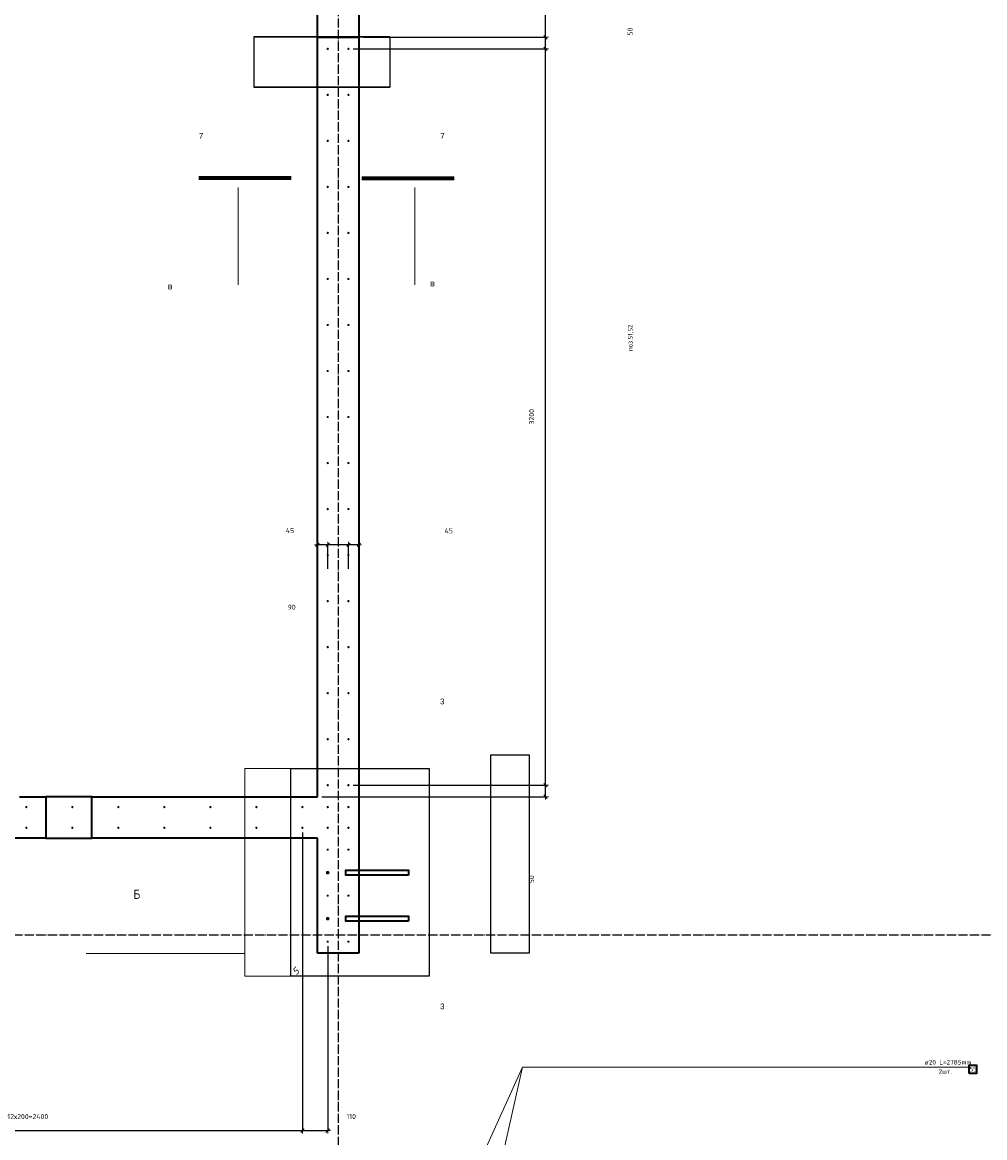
# Model space of a CAD drawing. Header units: millimetres. Extents: x 27309 to 183995, y -852 to 48500.
# Tile 75 of 93: x 159407 to 163591, y 37518 to 42365. Entities that reach past the tile are written whole.
import ezdxf

# ---------------------------------------------------------------- set-up
doc = ezdxf.new("R2010")
doc.units = ezdxf.units.MM
doc.header["$PDMODE"] = 65
for name, pattern in [('______11', [50, 40, -5, 0, -5]), ('______5', [110, 80, -10, 10, -10]), ('________', [0])]:
    doc.linetypes.add(name, pattern=pattern)
for name, color, linetype, lineweight in [('Standard', 7, 'Continuous', 25), ('Арм.стержн. Выпуски', 180, 'Continuous', 35), ('Размерная линия_ общее', 7, 'Continuous', 13)]:
    doc.layers.add(name, color=color, linetype=linetype, lineweight=lineweight)
doc.layers.add('Осевая линия_ общее', color=7, linetype='______5', lineweight=13, true_color=0xa0a0a0)
doc.styles.add('ARIAL', font='ARIAL.TTF')
doc.styles.add('ISOCPEUR', font='ISOCPEUR')
doc.styles.add('ITALICT', font='ITALICT_.TTF')
doc.dimstyles.new('DIMSTYLE_3', dxfattribs={"dimtxt": 22, "dimasz": 25, "dimexe": 0, "dimexo": 0, "dimgap": 11, "dimtad": 2, "dimdec": 0, "dimrnd": 5, "dimzin": 12, "dimdsep": 46, "dimtxsty": 'ISOCPEUR', "dimblk1": 'ALL_ML_STRICH', "dimblk2": 'ALL_ML_STRICH', "dimsah": 1, "dimcen": 0, "dimclrd": 7, "dimclre": 256, "dimclrt": 7, "dimadec": 0, "dimazin": 0, "dimtfac": 1, "dimtdec": 0, "dimtix": 1, "dimtmove": 2, "dimatfit": 3, "dimfxl": 0, "dimtzin": 0, "dimlwd": 0, "dimlwe": -3, "dimarcsym": 0})
doc.dimstyles.new('DIMSTYLE_5', dxfattribs={"dimtxt": 22, "dimasz": 25, "dimexe": 0, "dimexo": 0, "dimgap": 11, "dimtad": 2, "dimdec": 0, "dimrnd": 5, "dimzin": 12, "dimdsep": 46, "dimtxsty": 'ISOCPEUR', "dimblk1": 'ALL_ML_STRICH', "dimblk2": 'ALL_ML_STRICH', "dimsah": 1, "dimcen": 0, "dimclrd": 7, "dimclre": 256, "dimclrt": 7, "dimadec": 0, "dimazin": 0, "dimtfac": 1, "dimtdec": 0, "dimtix": 1, "dimtmove": 2, "dimatfit": 3, "dimfxl": 0, "dimtvp": 1.2, "dimtzin": 0, "dimlwd": 0, "dimlwe": -3, "dimarcsym": 0})
doc.dimstyles.new('DIMSTYLE_7', dxfattribs={"dimtxt": 22, "dimasz": 25, "dimexe": 0, "dimexo": 0, "dimgap": 11, "dimtad": 0, "dimdec": 0, "dimrnd": 5, "dimzin": 12, "dimdsep": 46, "dimtxsty": 'ISOCPEUR', "dimblk1": 'ALL_ML_STRICH', "dimblk2": 'ALL_ML_STRICH', "dimsah": 1, "dimcen": 0, "dimclrd": 7, "dimclre": 256, "dimclrt": 7, "dimadec": 0, "dimazin": 0, "dimtfac": 1, "dimtdec": 0, "dimtix": 1, "dimtmove": 2, "dimatfit": 3, "dimfxl": 0, "dimtzin": 0, "dimlwd": 0, "dimlwe": -3, "dimarcsym": 0})

# ---------------------------------------------------------------- blocks, each defined once
blk = doc.blocks.new('ALL_ML_STRICH')
at = {"color": 0, "linetype": 'ByBlock', "lineweight": -2}
for p, q in [((-1, 0), (0.5, 0)), ((-0.3, -0.3), (0.3, 0.3)), ((0, -0.5), (0, 0.5))]:
    blk.add_line(p, q, dxfattribs=at)
blk = doc.blocks.new('*D337')
at = {"layer": 'DEFPOINTS', "color": 7, "linetype": 'Continuous', "lineweight": 13, "transparency": 33554687}
for p in [(160870, 40095), (160870, 40032.3), (160825, 39970.3)]:
    blk.add_point(p, dxfattribs=at)
at = {"layer": 'Размерная линия_ общее', "color": 253, "linetype": 'Continuous', "lineweight": -2, "true_color": 0xa0a0a0, "transparency": 33554687}
for p, q in [((160825, 39990.3), (160825, 40095)), ((160870, 40052.3), (160870, 40095))]:
    blk.add_line(p, q, dxfattribs=at)
at = {"layer": 'Размерная линия_ общее', "color": 7, "linetype": 'Continuous', "lineweight": -2, "transparency": 33554687}
blk.add_line((160870, 40095), (160825, 40095), dxfattribs=at)
at = {"layer": 'Размерная линия_ общее', "color": 7, "linetype": 'Continuous', "lineweight": 13, "transparency": 33554687, "xscale": 25, "yscale": 25, "zscale": 25}
for p, rotation in [((160825, 40095), 180), ((160870, 40095), 360)]:
    blk.add_blockref('ALL_ML_STRICH', p, dxfattribs=dict(at, rotation=rotation))
at = {"layer": 'Размерная линия_ общее', "color": 7, "linetype": 'Continuous', "lineweight": 13, "transparency": 33554687, "insert": (161261.5, 40155.5), "char_height": 22, "width": 44, "attachment_point": 5, "style": 'ISOCPEUR'}
blk.add_mtext('\\A1;{45}', dxfattribs=at)
blk = doc.blocks.new('*D338')
at = {"layer": 'DEFPOINTS', "color": 7, "linetype": 'Continuous', "lineweight": 13, "transparency": 33554687}
for p in [(160825, 40095), (160735.5, 39970.3), (160825, 39970.3)]:
    blk.add_point(p, dxfattribs=at)
at = {"layer": 'Размерная линия_ общее', "color": 253, "linetype": 'Continuous', "lineweight": -2, "true_color": 0xa0a0a0, "transparency": 33554687}
for p, q in [((160735.5, 39990.3), (160735.5, 40095)), ((160825, 39990.3), (160825, 40095))]:
    blk.add_line(p, q, dxfattribs=at)
at = {"layer": 'Размерная линия_ общее', "color": 7, "linetype": 'Continuous', "lineweight": -2, "transparency": 33554687}
blk.add_line((160825, 40095), (160735.5, 40095), dxfattribs=at)
at = {"layer": 'Размерная линия_ общее', "color": 7, "linetype": 'Continuous', "lineweight": 13, "transparency": 33554687, "xscale": 25, "yscale": 25, "zscale": 25}
for p, rotation in [((160735.5, 40095), 180), ((160825, 40095), 360)]:
    blk.add_blockref('ALL_ML_STRICH', p, dxfattribs=dict(at, rotation=rotation))
at = {"layer": 'Размерная линия_ общее', "color": 7, "linetype": 'Continuous', "lineweight": 13, "transparency": 33554687, "insert": (160578.3, 39823.5), "char_height": 22, "width": 44, "attachment_point": 5, "style": 'ISOCPEUR'}
blk.add_mtext('\\A1;{90}', dxfattribs=at)
blk = doc.blocks.new('*D339')
at = {"layer": 'DEFPOINTS', "color": 7, "linetype": 'Continuous', "lineweight": 13, "transparency": 33554687}
for p in [(160735.5, 40095), (160690, 39991.7), (160735.5, 39970.3)]:
    blk.add_point(p, dxfattribs=at)
at = {"layer": 'Размерная линия_ общее', "color": 253, "linetype": 'Continuous', "lineweight": -2, "true_color": 0xa0a0a0, "transparency": 33554687}
for p, q in [((160690, 40011.7), (160690, 40095)), ((160735.5, 39990.3), (160735.5, 40095))]:
    blk.add_line(p, q, dxfattribs=at)
at = {"layer": 'Размерная линия_ общее', "color": 7, "linetype": 'Continuous', "lineweight": -2, "transparency": 33554687}
blk.add_line((160735.5, 40095), (160690, 40095), dxfattribs=at)
at = {"layer": 'Размерная линия_ общее', "color": 7, "linetype": 'Continuous', "lineweight": 13, "transparency": 33554687, "xscale": 25, "yscale": 25, "zscale": 25}
for p, rotation in [((160690, 40095), 180), ((160735.5, 40095), 360)]:
    blk.add_blockref('ALL_ML_STRICH', p, dxfattribs=dict(at, rotation=rotation))
at = {"layer": 'Размерная линия_ общее', "color": 7, "linetype": 'Continuous', "lineweight": 13, "transparency": 33554687, "insert": (160570.9, 40156.6), "char_height": 22, "width": 44, "attachment_point": 5, "style": 'ISOCPEUR'}
blk.add_mtext('\\A1;{45}', dxfattribs=at)
blk = doc.blocks.new('*D348')
at = {"layer": 'DEFPOINTS', "color": 7, "linetype": 'Continuous', "lineweight": 13, "transparency": 33554687}
for p in [(160825, 39050), (160690, 39000), (161682.1, 39000)]:
    blk.add_point(p, dxfattribs=at)
at = {"layer": 'Размерная линия_ общее', "color": 253, "linetype": 'Continuous', "lineweight": -2, "true_color": 0xa0a0a0, "transparency": 33554687}
for p, q in [((160845, 39050), (161682.1, 39050)), ((160710, 39000), (161682.1, 39000))]:
    blk.add_line(p, q, dxfattribs=at)
at = {"layer": 'Размерная линия_ общее', "color": 7, "linetype": 'Continuous', "lineweight": -2, "transparency": 33554687}
blk.add_line((161682.1, 39000), (161682.1, 39050), dxfattribs=at)
at = {"layer": 'Размерная линия_ общее', "color": 7, "linetype": 'Continuous', "lineweight": 13, "transparency": 33554687, "xscale": 25, "yscale": 25, "zscale": 25}
for p, rotation in [((161682.1, 39050), 90), ((161682.1, 39000), 270)]:
    blk.add_blockref('ALL_ML_STRICH', p, dxfattribs=dict(at, rotation=rotation))
at = {"layer": 'Размерная линия_ общее', "color": 7, "linetype": 'Continuous', "lineweight": 13, "transparency": 33554687, "insert": (161620.8, 38641.2), "char_height": 22, "width": 44, "attachment_point": 5, "rotation": 90, "style": 'ISOCPEUR'}
blk.add_mtext('\\A1;{50}', dxfattribs=at)
blk = doc.blocks.new('*D349')
at = {"layer": 'DEFPOINTS', "color": 7, "linetype": 'Continuous', "lineweight": 13, "transparency": 33554687}
for p in [(160825, 42250), (160825, 39050), (161682.1, 39050)]:
    blk.add_point(p, dxfattribs=at)
at = {"layer": 'Размерная линия_ общее', "color": 253, "linetype": 'Continuous', "lineweight": -2, "true_color": 0xa0a0a0, "transparency": 33554687}
for p, q in [((160845, 42250), (161682.1, 42250)), ((160845, 39050), (161682.1, 39050))]:
    blk.add_line(p, q, dxfattribs=at)
at = {"layer": 'Размерная линия_ общее', "color": 7, "linetype": 'Continuous', "lineweight": -2, "transparency": 33554687}
blk.add_line((161682.1, 39050), (161682.1, 42250), dxfattribs=at)
at = {"layer": 'Размерная линия_ общее', "color": 7, "linetype": 'Continuous', "lineweight": 13, "transparency": 33554687, "xscale": 25, "yscale": 25, "zscale": 25}
for p, rotation in [((161682.1, 42250), 90), ((161682.1, 39050), 270)]:
    blk.add_blockref('ALL_ML_STRICH', p, dxfattribs=dict(at, rotation=rotation))
at = {"layer": 'Размерная линия_ общее', "color": 7, "linetype": 'Continuous', "lineweight": 13, "transparency": 33554687, "insert": (161621.1, 40651.1), "char_height": 22, "width": 88, "attachment_point": 5, "rotation": 90, "style": 'ISOCPEUR'}
blk.add_mtext('\\A1;{3200}', dxfattribs=at)
blk = doc.blocks.new('*D350')
at = {"layer": 'DEFPOINTS', "color": 7, "linetype": 'Continuous', "lineweight": 13, "transparency": 33554687}
for p in [(160870, 42300), (160825, 42250), (161682.1, 42250)]:
    blk.add_point(p, dxfattribs=at)
at = {"layer": 'Размерная линия_ общее', "color": 253, "linetype": 'Continuous', "lineweight": -2, "true_color": 0xa0a0a0, "transparency": 33554687}
for p, q in [((160890, 42300), (161682.1, 42300)), ((160845, 42250), (161682.1, 42250))]:
    blk.add_line(p, q, dxfattribs=at)
at = {"layer": 'Размерная линия_ общее', "color": 7, "linetype": 'Continuous', "lineweight": -2, "transparency": 33554687}
blk.add_line((161682.1, 42250), (161682.1, 42300), dxfattribs=at)
at = {"layer": 'Размерная линия_ общее', "color": 7, "linetype": 'Continuous', "lineweight": 13, "transparency": 33554687, "xscale": 25, "yscale": 25, "zscale": 25}
for p, rotation in [((161682.1, 42300), 90), ((161682.1, 42250), 270)]:
    blk.add_blockref('ALL_ML_STRICH', p, dxfattribs=dict(at, rotation=rotation))
at = {"layer": 'Размерная линия_ общее', "color": 7, "linetype": 'Continuous', "lineweight": 13, "transparency": 33554687, "insert": (162049.5, 42325.2), "char_height": 22, "width": 44, "attachment_point": 5, "rotation": 90, "style": 'ISOCPEUR'}
blk.add_mtext('\\A1;{50}', dxfattribs=at)
blk = doc.blocks.new('*D351')
at = {"layer": 'DEFPOINTS', "color": 7, "linetype": 'Continuous', "lineweight": 13, "transparency": 33554687}
for p in [(160870, 43300), (160870, 42300), (161682.1, 42300)]:
    blk.add_point(p, dxfattribs=at)
at = {"layer": 'Размерная линия_ общее', "color": 253, "linetype": 'Continuous', "lineweight": -2, "true_color": 0xa0a0a0, "transparency": 33554687}
for p, q in [((160890, 43300), (161682.1, 43300)), ((160890, 42300), (161682.1, 42300))]:
    blk.add_line(p, q, dxfattribs=at)
at = {"layer": 'Размерная линия_ общее', "color": 7, "linetype": 'Continuous', "lineweight": -2, "transparency": 33554687}
blk.add_line((161682.1, 42300), (161682.1, 43300), dxfattribs=at)
at = {"layer": 'Размерная линия_ общее', "color": 7, "linetype": 'Continuous', "lineweight": 13, "transparency": 33554687, "xscale": 25, "yscale": 25, "zscale": 25}
for p, rotation in [((161682.1, 43300), 90), ((161682.1, 42300), 270)]:
    blk.add_blockref('ALL_ML_STRICH', p, dxfattribs=dict(at, rotation=rotation))
at = {"layer": 'Размерная линия_ общее', "color": 7, "linetype": 'Continuous', "lineweight": 13, "transparency": 33554687, "insert": (161621.1, 42803.3), "char_height": 22, "width": 88, "attachment_point": 5, "rotation": 90, "style": 'ISOCPEUR'}
blk.add_mtext('\\A1;{1000}', dxfattribs=at)
blk = doc.blocks.new('*D460')
at = {"layer": 'DEFPOINTS', "color": 7, "linetype": 'Continuous', "lineweight": 13, "transparency": 33554687}
for p in [(158225, 38865), (160625, 38865), (158225, 37549)]:
    blk.add_point(p, dxfattribs=at)
at = {"layer": 'Размерная линия_ общее', "color": 253, "linetype": 'Continuous', "lineweight": -2, "true_color": 0xa0a0a0, "transparency": 33554687}
for p, q in [((158225, 38845), (158225, 37549)), ((160625, 38845), (160625, 37549))]:
    blk.add_line(p, q, dxfattribs=at)
at = {"layer": 'Размерная линия_ общее', "color": 7, "linetype": 'Continuous', "lineweight": -2, "transparency": 33554687}
blk.add_line((158225, 37549), (160625, 37549), dxfattribs=at)
at = {"layer": 'Размерная линия_ общее', "color": 7, "linetype": 'Continuous', "lineweight": 13, "transparency": 33554687, "xscale": 25, "yscale": 25, "zscale": 25, "rotation": 180}
blk.add_blockref('ALL_ML_STRICH', (158225, 37549), dxfattribs=at)
at = {"layer": 'Размерная линия_ общее', "color": 7, "linetype": 'Continuous', "lineweight": 13, "transparency": 33554687, "xscale": 25, "yscale": 25, "zscale": 25}
blk.add_blockref('ALL_ML_STRICH', (160625, 37549), dxfattribs=at)
at = {"layer": 'Размерная линия_ общее', "color": 7, "linetype": 'Continuous', "lineweight": 13, "transparency": 33554687, "insert": (159342.5, 37621), "char_height": 22, "width": 1.1, "attachment_point": 1, "line_spacing_factor": 0.60241, "style": 'ISOCPEUR'}
blk.add_mtext('12х200=2400', dxfattribs=at)
blk = doc.blocks.new('*D461')
at = {"layer": 'DEFPOINTS', "color": 7, "linetype": 'Continuous', "lineweight": 13, "transparency": 33554687}
for p in [(160625, 38865), (160735, 38370), (160625, 37549)]:
    blk.add_point(p, dxfattribs=at)
at = {"layer": 'Размерная линия_ общее', "color": 253, "linetype": 'Continuous', "lineweight": -2, "true_color": 0xa0a0a0, "transparency": 33554687}
for p, q in [((160625, 38845), (160625, 37549)), ((160735, 38350), (160735, 37549))]:
    blk.add_line(p, q, dxfattribs=at)
at = {"layer": 'Размерная линия_ общее', "color": 7, "linetype": 'Continuous', "lineweight": -2, "transparency": 33554687}
blk.add_line((160625, 37549), (160735, 37549), dxfattribs=at)
at = {"layer": 'Размерная линия_ общее', "color": 7, "linetype": 'Continuous', "lineweight": 13, "transparency": 33554687, "xscale": 25, "yscale": 25, "zscale": 25, "rotation": 180}
blk.add_blockref('ALL_ML_STRICH', (160625, 37549), dxfattribs=at)
at = {"layer": 'Размерная линия_ общее', "color": 7, "linetype": 'Continuous', "lineweight": 13, "transparency": 33554687, "xscale": 25, "yscale": 25, "zscale": 25}
blk.add_blockref('ALL_ML_STRICH', (160735, 37549), dxfattribs=at)
at = {"layer": 'Размерная линия_ общее', "color": 7, "linetype": 'Continuous', "lineweight": 13, "transparency": 33554687, "insert": (160837.2, 37610.5), "char_height": 22, "width": 66, "attachment_point": 5, "style": 'ISOCPEUR'}
blk.add_mtext('\\A1;{110}', dxfattribs=at)

msp = doc.modelspace()

# ---------------------------------------------------------------- hatches: boundary and pattern name
at = {"layer": 'Арм.стержн. Выпуски', "linetype": 'Continuous', "lineweight": 35, "transparency": 33554687}
for color, points in [(4, [(160740, 42250), (160739.6, 42251.9), (160738.5, 42253.5), (160736.9, 42254.6), (160735, 42255), (160733.1, 42254.6), (160731.5, 42253.5), (160730.4, 42251.9), (160730, 42250), (160730.4, 42248.1), (160731.5, 42246.5), (160733.1, 42245.4), (160735, 42245), (160736.9, 42245.4), (160738.5, 42246.5), (160739.6, 42248.1)]), (4, [(160830, 42250), (160829.6, 42251.9), (160828.5, 42253.5), (160826.9, 42254.6), (160825, 42255), (160823.1, 42254.6), (160821.5, 42253.5), (160820.4, 42251.9), (160820, 42250), (160820.4, 42248.1), (160821.5, 42246.5), (160823.1, 42245.4), (160825, 42245), (160826.9, 42245.4), (160828.5, 42246.5), (160829.6, 42248.1)]), (4, [(160740, 42050), (160739.6, 42051.9), (160738.5, 42053.5), (160736.9, 42054.6), (160735, 42055), (160733.1, 42054.6), (160731.5, 42053.5), (160730.4, 42051.9), (160730, 42050), (160730.4, 42048.1), (160731.5, 42046.5), (160733.1, 42045.4), (160735, 42045), (160736.9, 42045.4), (160738.5, 42046.5), (160739.6, 42048.1)]), (4, [(160830, 42050), (160829.6, 42051.9), (160828.5, 42053.5), (160826.9, 42054.6), (160825, 42055), (160823.1, 42054.6), (160821.5, 42053.5), (160820.4, 42051.9), (160820, 42050), (160820.4, 42048.1), (160821.5, 42046.5), (160823.1, 42045.4), (160825, 42045), (160826.9, 42045.4), (160828.5, 42046.5), (160829.6, 42048.1)]), (4, [(160740, 41850), (160739.6, 41851.9), (160738.5, 41853.5), (160736.9, 41854.6), (160735, 41855), (160733.1, 41854.6), (160731.5, 41853.5), (160730.4, 41851.9), (160730, 41850), (160730.4, 41848.1), (160731.5, 41846.5), (160733.1, 41845.4), (160735, 41845), (160736.9, 41845.4), (160738.5, 41846.5), (160739.6, 41848.1)]), (4, [(160830, 41850), (160829.6, 41851.9), (160828.5, 41853.5), (160826.9, 41854.6), (160825, 41855), (160823.1, 41854.6), (160821.5, 41853.5), (160820.4, 41851.9), (160820, 41850), (160820.4, 41848.1), (160821.5, 41846.5), (160823.1, 41845.4), (160825, 41845), (160826.9, 41845.4), (160828.5, 41846.5), (160829.6, 41848.1)]), (4, [(160740, 41650), (160739.6, 41651.9), (160738.5, 41653.5), (160736.9, 41654.6), (160735, 41655), (160733.1, 41654.6), (160731.5, 41653.5), (160730.4, 41651.9), (160730, 41650), (160730.4, 41648.1), (160731.5, 41646.5), (160733.1, 41645.4), (160735, 41645), (160736.9, 41645.4), (160738.5, 41646.5), (160739.6, 41648.1)]), (4, [(160830, 41650), (160829.6, 41651.9), (160828.5, 41653.5), (160826.9, 41654.6), (160825, 41655), (160823.1, 41654.6), (160821.5, 41653.5), (160820.4, 41651.9), (160820, 41650), (160820.4, 41648.1), (160821.5, 41646.5), (160823.1, 41645.4), (160825, 41645), (160826.9, 41645.4), (160828.5, 41646.5), (160829.6, 41648.1)]), (4, [(160740, 41450), (160739.6, 41451.9), (160738.5, 41453.5), (160736.9, 41454.6), (160735, 41455), (160733.1, 41454.6), (160731.5, 41453.5), (160730.4, 41451.9), (160730, 41450), (160730.4, 41448.1), (160731.5, 41446.5), (160733.1, 41445.4), (160735, 41445), (160736.9, 41445.4), (160738.5, 41446.5), (160739.6, 41448.1)]), (4, [(160830, 41450), (160829.6, 41451.9), (160828.5, 41453.5), (160826.9, 41454.6), (160825, 41455), (160823.1, 41454.6), (160821.5, 41453.5), (160820.4, 41451.9), (160820, 41450), (160820.4, 41448.1), (160821.5, 41446.5), (160823.1, 41445.4), (160825, 41445), (160826.9, 41445.4), (160828.5, 41446.5), (160829.6, 41448.1)]), (4, [(160740, 41250), (160739.6, 41251.9), (160738.5, 41253.5), (160736.9, 41254.6), (160735, 41255), (160733.1, 41254.6), (160731.5, 41253.5), (160730.4, 41251.9), (160730, 41250), (160730.4, 41248.1), (160731.5, 41246.5), (160733.1, 41245.4), (160735, 41245), (160736.9, 41245.4), (160738.5, 41246.5), (160739.6, 41248.1)]), (4, [(160830, 41250), (160829.6, 41251.9), (160828.5, 41253.5), (160826.9, 41254.6), (160825, 41255), (160823.1, 41254.6), (160821.5, 41253.5), (160820.4, 41251.9), (160820, 41250), (160820.4, 41248.1), (160821.5, 41246.5), (160823.1, 41245.4), (160825, 41245), (160826.9, 41245.4), (160828.5, 41246.5), (160829.6, 41248.1)]), (4, [(160740, 41050), (160739.6, 41051.9), (160738.5, 41053.5), (160736.9, 41054.6), (160735, 41055), (160733.1, 41054.6), (160731.5, 41053.5), (160730.4, 41051.9), (160730, 41050), (160730.4, 41048.1), (160731.5, 41046.5), (160733.1, 41045.4), (160735, 41045), (160736.9, 41045.4), (160738.5, 41046.5), (160739.6, 41048.1)]), (4, [(160830, 41050), (160829.6, 41051.9), (160828.5, 41053.5), (160826.9, 41054.6), (160825, 41055), (160823.1, 41054.6), (160821.5, 41053.5), (160820.4, 41051.9), (160820, 41050), (160820.4, 41048.1), (160821.5, 41046.5), (160823.1, 41045.4), (160825, 41045), (160826.9, 41045.4), (160828.5, 41046.5), (160829.6, 41048.1)]), (4, [(160740, 40850), (160739.6, 40851.9), (160738.5, 40853.5), (160736.9, 40854.6), (160735, 40855), (160733.1, 40854.6), (160731.5, 40853.5), (160730.4, 40851.9), (160730, 40850), (160730.4, 40848.1), (160731.5, 40846.5), (160733.1, 40845.4), (160735, 40845), (160736.9, 40845.4), (160738.5, 40846.5), (160739.6, 40848.1)]), (4, [(160830, 40850), (160829.6, 40851.9), (160828.5, 40853.5), (160826.9, 40854.6), (160825, 40855), (160823.1, 40854.6), (160821.5, 40853.5), (160820.4, 40851.9), (160820, 40850), (160820.4, 40848.1), (160821.5, 40846.5), (160823.1, 40845.4), (160825, 40845), (160826.9, 40845.4), (160828.5, 40846.5), (160829.6, 40848.1)]), (4, [(160740, 40650), (160739.6, 40651.9), (160738.5, 40653.5), (160736.9, 40654.6), (160735, 40655), (160733.1, 40654.6), (160731.5, 40653.5), (160730.4, 40651.9), (160730, 40650), (160730.4, 40648.1), (160731.5, 40646.5), (160733.1, 40645.4), (160735, 40645), (160736.9, 40645.4), (160738.5, 40646.5), (160739.6, 40648.1)]), (4, [(160830, 40650), (160829.6, 40651.9), (160828.5, 40653.5), (160826.9, 40654.6), (160825, 40655), (160823.1, 40654.6), (160821.5, 40653.5), (160820.4, 40651.9), (160820, 40650), (160820.4, 40648.1), (160821.5, 40646.5), (160823.1, 40645.4), (160825, 40645), (160826.9, 40645.4), (160828.5, 40646.5), (160829.6, 40648.1)]), (4, [(160740, 40450), (160739.6, 40451.9), (160738.5, 40453.5), (160736.9, 40454.6), (160735, 40455), (160733.1, 40454.6), (160731.5, 40453.5), (160730.4, 40451.9), (160730, 40450), (160730.4, 40448.1), (160731.5, 40446.5), (160733.1, 40445.4), (160735, 40445), (160736.9, 40445.4), (160738.5, 40446.5), (160739.6, 40448.1)]), (4, [(160830, 40450), (160829.6, 40451.9), (160828.5, 40453.5), (160826.9, 40454.6), (160825, 40455), (160823.1, 40454.6), (160821.5, 40453.5), (160820.4, 40451.9), (160820, 40450), (160820.4, 40448.1), (160821.5, 40446.5), (160823.1, 40445.4), (160825, 40445), (160826.9, 40445.4), (160828.5, 40446.5), (160829.6, 40448.1)]), (4, [(160740, 40250), (160739.6, 40251.9), (160738.5, 40253.5), (160736.9, 40254.6), (160735, 40255), (160733.1, 40254.6), (160731.5, 40253.5), (160730.4, 40251.9), (160730, 40250), (160730.4, 40248.1), (160731.5, 40246.5), (160733.1, 40245.4), (160735, 40245), (160736.9, 40245.4), (160738.5, 40246.5), (160739.6, 40248.1)]), (4, [(160830, 40250), (160829.6, 40251.9), (160828.5, 40253.5), (160826.9, 40254.6), (160825, 40255), (160823.1, 40254.6), (160821.5, 40253.5), (160820.4, 40251.9), (160820, 40250), (160820.4, 40248.1), (160821.5, 40246.5), (160823.1, 40245.4), (160825, 40245), (160826.9, 40245.4), (160828.5, 40246.5), (160829.6, 40248.1)]), (4, [(160740, 40050), (160739.6, 40051.9), (160738.5, 40053.5), (160736.9, 40054.6), (160735, 40055), (160733.1, 40054.6), (160731.5, 40053.5), (160730.4, 40051.9), (160730, 40050), (160730.4, 40048.1), (160731.5, 40046.5), (160733.1, 40045.4), (160735, 40045), (160736.9, 40045.4), (160738.5, 40046.5), (160739.6, 40048.1)]), (4, [(160830, 40050), (160829.6, 40051.9), (160828.5, 40053.5), (160826.9, 40054.6), (160825, 40055), (160823.1, 40054.6), (160821.5, 40053.5), (160820.4, 40051.9), (160820, 40050), (160820.4, 40048.1), (160821.5, 40046.5), (160823.1, 40045.4), (160825, 40045), (160826.9, 40045.4), (160828.5, 40046.5), (160829.6, 40048.1)]), (4, [(160740, 39850), (160739.6, 39851.9), (160738.5, 39853.5), (160736.9, 39854.6), (160735, 39855), (160733.1, 39854.6), (160731.5, 39853.5), (160730.4, 39851.9), (160730, 39850), (160730.4, 39848.1), (160731.5, 39846.5), (160733.1, 39845.4), (160735, 39845), (160736.9, 39845.4), (160738.5, 39846.5), (160739.6, 39848.1)]), (4, [(160830, 39850), (160829.6, 39851.9), (160828.5, 39853.5), (160826.9, 39854.6), (160825, 39855), (160823.1, 39854.6), (160821.5, 39853.5), (160820.4, 39851.9), (160820, 39850), (160820.4, 39848.1), (160821.5, 39846.5), (160823.1, 39845.4), (160825, 39845), (160826.9, 39845.4), (160828.5, 39846.5), (160829.6, 39848.1)]), (4, [(160740, 39650), (160739.6, 39651.9), (160738.5, 39653.5), (160736.9, 39654.6), (160735, 39655), (160733.1, 39654.6), (160731.5, 39653.5), (160730.4, 39651.9), (160730, 39650), (160730.4, 39648.1), (160731.5, 39646.5), (160733.1, 39645.4), (160735, 39645), (160736.9, 39645.4), (160738.5, 39646.5), (160739.6, 39648.1)]), (4, [(160830, 39650), (160829.6, 39651.9), (160828.5, 39653.5), (160826.9, 39654.6), (160825, 39655), (160823.1, 39654.6), (160821.5, 39653.5), (160820.4, 39651.9), (160820, 39650), (160820.4, 39648.1), (160821.5, 39646.5), (160823.1, 39645.4), (160825, 39645), (160826.9, 39645.4), (160828.5, 39646.5), (160829.6, 39648.1)]), (4, [(160740, 39450), (160739.6, 39451.9), (160738.5, 39453.5), (160736.9, 39454.6), (160735, 39455), (160733.1, 39454.6), (160731.5, 39453.5), (160730.4, 39451.9), (160730, 39450), (160730.4, 39448.1), (160731.5, 39446.5), (160733.1, 39445.4), (160735, 39445), (160736.9, 39445.4), (160738.5, 39446.5), (160739.6, 39448.1)]), (4, [(160830, 39450), (160829.6, 39451.9), (160828.5, 39453.5), (160826.9, 39454.6), (160825, 39455), (160823.1, 39454.6), (160821.5, 39453.5), (160820.4, 39451.9), (160820, 39450), (160820.4, 39448.1), (160821.5, 39446.5), (160823.1, 39445.4), (160825, 39445), (160826.9, 39445.4), (160828.5, 39446.5), (160829.6, 39448.1)]), (4, [(160740, 39250), (160739.6, 39251.9), (160738.5, 39253.5), (160736.9, 39254.6), (160735, 39255), (160733.1, 39254.6), (160731.5, 39253.5), (160730.4, 39251.9), (160730, 39250), (160730.4, 39248.1), (160731.5, 39246.5), (160733.1, 39245.4), (160735, 39245), (160736.9, 39245.4), (160738.5, 39246.5), (160739.6, 39248.1)]), (4, [(160830, 39250), (160829.6, 39251.9), (160828.5, 39253.5), (160826.9, 39254.6), (160825, 39255), (160823.1, 39254.6), (160821.5, 39253.5), (160820.4, 39251.9), (160820, 39250), (160820.4, 39248.1), (160821.5, 39246.5), (160823.1, 39245.4), (160825, 39245), (160826.9, 39245.4), (160828.5, 39246.5), (160829.6, 39248.1)]), (4, [(160740, 39050), (160739.6, 39051.9), (160738.5, 39053.5), (160736.9, 39054.6), (160735, 39055), (160733.1, 39054.6), (160731.5, 39053.5), (160730.4, 39051.9), (160730, 39050), (160730.4, 39048.1), (160731.5, 39046.5), (160733.1, 39045.4), (160735, 39045), (160736.9, 39045.4), (160738.5, 39046.5), (160739.6, 39048.1)]), (4, [(160830, 39050), (160829.6, 39051.9), (160828.5, 39053.5), (160826.9, 39054.6), (160825, 39055), (160823.1, 39054.6), (160821.5, 39053.5), (160820.4, 39051.9), (160820, 39050), (160820.4, 39048.1), (160821.5, 39046.5), (160823.1, 39045.4), (160825, 39045), (160826.9, 39045.4), (160828.5, 39046.5), (160829.6, 39048.1)]), (4, [(159430, 38955), (159429.6, 38956.9), (159428.5, 38958.5), (159426.9, 38959.6), (159425, 38960), (159423.1, 38959.6), (159421.5, 38958.5), (159420.4, 38956.9), (159420, 38955), (159420.4, 38953.1), (159421.5, 38951.5), (159423.1, 38950.4), (159425, 38950), (159426.9, 38950.4), (159428.5, 38951.5), (159429.6, 38953.1)]), (4, [(159630, 38955), (159629.6, 38956.9), (159628.5, 38958.5), (159626.9, 38959.6), (159625, 38960), (159623.1, 38959.6), (159621.5, 38958.5), (159620.4, 38956.9), (159620, 38955), (159620.4, 38953.1), (159621.5, 38951.5), (159623.1, 38950.4), (159625, 38950), (159626.9, 38950.4), (159628.5, 38951.5), (159629.6, 38953.1)]), (4, [(159830, 38955), (159829.6, 38956.9), (159828.5, 38958.5), (159826.9, 38959.6), (159825, 38960), (159823.1, 38959.6), (159821.5, 38958.5), (159820.4, 38956.9), (159820, 38955), (159820.4, 38953.1), (159821.5, 38951.5), (159823.1, 38950.4), (159825, 38950), (159826.9, 38950.4), (159828.5, 38951.5), (159829.6, 38953.1)]), (4, [(160030, 38955), (160029.6, 38956.9), (160028.5, 38958.5), (160026.9, 38959.6), (160025, 38960), (160023.1, 38959.6), (160021.5, 38958.5), (160020.4, 38956.9), (160020, 38955), (160020.4, 38953.1), (160021.5, 38951.5), (160023.1, 38950.4), (160025, 38950), (160026.9, 38950.4), (160028.5, 38951.5), (160029.6, 38953.1)]), (4, [(160230, 38955), (160229.6, 38956.9), (160228.5, 38958.5), (160226.9, 38959.6), (160225, 38960), (160223.1, 38959.6), (160221.5, 38958.5), (160220.4, 38956.9), (160220, 38955), (160220.4, 38953.1), (160221.5, 38951.5), (160223.1, 38950.4), (160225, 38950), (160226.9, 38950.4), (160228.5, 38951.5), (160229.6, 38953.1)]), (4, [(160430, 38955), (160429.6, 38956.9), (160428.5, 38958.5), (160426.9, 38959.6), (160425, 38960), (160423.1, 38959.6), (160421.5, 38958.5), (160420.4, 38956.9), (160420, 38955), (160420.4, 38953.1), (160421.5, 38951.5), (160423.1, 38950.4), (160425, 38950), (160426.9, 38950.4), (160428.5, 38951.5), (160429.6, 38953.1)]), (4, [(160630, 38955), (160629.6, 38956.9), (160628.5, 38958.5), (160626.9, 38959.6), (160625, 38960), (160623.1, 38959.6), (160621.5, 38958.5), (160620.4, 38956.9), (160620, 38955), (160620.4, 38953.1), (160621.5, 38951.5), (160623.1, 38950.4), (160625, 38950), (160626.9, 38950.4), (160628.5, 38951.5), (160629.6, 38953.1)]), (4, [(160740, 38955), (160739.6, 38956.9), (160738.5, 38958.5), (160736.9, 38959.6), (160735, 38960), (160733.1, 38959.6), (160731.5, 38958.5), (160730.4, 38956.9), (160730, 38955), (160730.4, 38953.1), (160731.5, 38951.5), (160733.1, 38950.4), (160735, 38950), (160736.9, 38950.4), (160738.5, 38951.5), (160739.6, 38953.1)]), (4, [(160830, 38955), (160829.6, 38956.9), (160828.5, 38958.5), (160826.9, 38959.6), (160825, 38960), (160823.1, 38959.6), (160821.5, 38958.5), (160820.4, 38956.9), (160820, 38955), (160820.4, 38953.1), (160821.5, 38951.5), (160823.1, 38950.4), (160825, 38950), (160826.9, 38950.4), (160828.5, 38951.5), (160829.6, 38953.1)]), (4, [(159430, 38865), (159429.6, 38866.9), (159428.5, 38868.5), (159426.9, 38869.6), (159425, 38870), (159423.1, 38869.6), (159421.5, 38868.5), (159420.4, 38866.9), (159420, 38865), (159420.4, 38863.1), (159421.5, 38861.5), (159423.1, 38860.4), (159425, 38860), (159426.9, 38860.4), (159428.5, 38861.5), (159429.6, 38863.1)]), (4, [(159630, 38865), (159629.6, 38866.9), (159628.5, 38868.5), (159626.9, 38869.6), (159625, 38870), (159623.1, 38869.6), (159621.5, 38868.5), (159620.4, 38866.9), (159620, 38865), (159620.4, 38863.1), (159621.5, 38861.5), (159623.1, 38860.4), (159625, 38860), (159626.9, 38860.4), (159628.5, 38861.5), (159629.6, 38863.1)]), (4, [(159830, 38865), (159829.6, 38866.9), (159828.5, 38868.5), (159826.9, 38869.6), (159825, 38870), (159823.1, 38869.6), (159821.5, 38868.5), (159820.4, 38866.9), (159820, 38865), (159820.4, 38863.1), (159821.5, 38861.5), (159823.1, 38860.4), (159825, 38860), (159826.9, 38860.4), (159828.5, 38861.5), (159829.6, 38863.1)]), (4, [(160030, 38865), (160029.6, 38866.9), (160028.5, 38868.5), (160026.9, 38869.6), (160025, 38870), (160023.1, 38869.6), (160021.5, 38868.5), (160020.4, 38866.9), (160020, 38865), (160020.4, 38863.1), (160021.5, 38861.5), (160023.1, 38860.4), (160025, 38860), (160026.9, 38860.4), (160028.5, 38861.5), (160029.6, 38863.1)]), (4, [(160230, 38865), (160229.6, 38866.9), (160228.5, 38868.5), (160226.9, 38869.6), (160225, 38870), (160223.1, 38869.6), (160221.5, 38868.5), (160220.4, 38866.9), (160220, 38865), (160220.4, 38863.1), (160221.5, 38861.5), (160223.1, 38860.4), (160225, 38860), (160226.9, 38860.4), (160228.5, 38861.5), (160229.6, 38863.1)]), (4, [(160430, 38865), (160429.6, 38866.9), (160428.5, 38868.5), (160426.9, 38869.6), (160425, 38870), (160423.1, 38869.6), (160421.5, 38868.5), (160420.4, 38866.9), (160420, 38865), (160420.4, 38863.1), (160421.5, 38861.5), (160423.1, 38860.4), (160425, 38860), (160426.9, 38860.4), (160428.5, 38861.5), (160429.6, 38863.1)]), (4, [(160630, 38865), (160629.6, 38866.9), (160628.5, 38868.5), (160626.9, 38869.6), (160625, 38870), (160623.1, 38869.6), (160621.5, 38868.5), (160620.4, 38866.9), (160620, 38865), (160620.4, 38863.1), (160621.5, 38861.5), (160623.1, 38860.4), (160625, 38860), (160626.9, 38860.4), (160628.5, 38861.5), (160629.6, 38863.1)]), (4, [(160740, 38865), (160739.6, 38866.9), (160738.5, 38868.5), (160736.9, 38869.6), (160735, 38870), (160733.1, 38869.6), (160731.5, 38868.5), (160730.4, 38866.9), (160730, 38865), (160730.4, 38863.1), (160731.5, 38861.5), (160733.1, 38860.4), (160735, 38860), (160736.9, 38860.4), (160738.5, 38861.5), (160739.6, 38863.1)]), (4, [(160830, 38865), (160829.6, 38866.9), (160828.5, 38868.5), (160826.9, 38869.6), (160825, 38870), (160823.1, 38869.6), (160821.5, 38868.5), (160820.4, 38866.9), (160820, 38865), (160820.4, 38863.1), (160821.5, 38861.5), (160823.1, 38860.4), (160825, 38860), (160826.9, 38860.4), (160828.5, 38861.5), (160829.6, 38863.1)]), (4, [(160740, 38770), (160739.6, 38771.9), (160738.5, 38773.5), (160736.9, 38774.6), (160735, 38775), (160733.1, 38774.6), (160731.5, 38773.5), (160730.4, 38771.9), (160730, 38770), (160730.4, 38768.1), (160731.5, 38766.5), (160733.1, 38765.4), (160735, 38765), (160736.9, 38765.4), (160738.5, 38766.5), (160739.6, 38768.1)]), (4, [(160830, 38770), (160829.6, 38771.9), (160828.5, 38773.5), (160826.9, 38774.6), (160825, 38775), (160823.1, 38774.6), (160821.5, 38773.5), (160820.4, 38771.9), (160820, 38770), (160820.4, 38768.1), (160821.5, 38766.5), (160823.1, 38765.4), (160825, 38765), (160826.9, 38765.4), (160828.5, 38766.5), (160829.6, 38768.1)]), (7, [(160743, 38670), (160742.4, 38673.1), (160740.7, 38675.7), (160738.1, 38677.4), (160735, 38678), (160731.9, 38677.4), (160729.3, 38675.7), (160727.6, 38673.1), (160727, 38670), (160727.6, 38666.9), (160729.3, 38664.3), (160731.9, 38662.6), (160735, 38662), (160738.1, 38662.6), (160740.7, 38664.3), (160742.4, 38666.9)]), (4, [(160740, 38570), (160739.6, 38571.9), (160738.5, 38573.5), (160736.9, 38574.6), (160735, 38575), (160733.1, 38574.6), (160731.5, 38573.5), (160730.4, 38571.9), (160730, 38570), (160730.4, 38568.1), (160731.5, 38566.5), (160733.1, 38565.4), (160735, 38565), (160736.9, 38565.4), (160738.5, 38566.5), (160739.6, 38568.1)]), (4, [(160830, 38570), (160829.6, 38571.9), (160828.5, 38573.5), (160826.9, 38574.6), (160825, 38575), (160823.1, 38574.6), (160821.5, 38573.5), (160820.4, 38571.9), (160820, 38570), (160820.4, 38568.1), (160821.5, 38566.5), (160823.1, 38565.4), (160825, 38565), (160826.9, 38565.4), (160828.5, 38566.5), (160829.6, 38568.1)]), (7, [(160743, 38470), (160742.4, 38473.1), (160740.7, 38475.7), (160738.1, 38477.4), (160735, 38478), (160731.9, 38477.4), (160729.3, 38475.7), (160727.6, 38473.1), (160727, 38470), (160727.6, 38466.9), (160729.3, 38464.3), (160731.9, 38462.6), (160735, 38462), (160738.1, 38462.6), (160740.7, 38464.3), (160742.4, 38466.9)]), (4, [(160740, 38370), (160739.6, 38371.9), (160738.5, 38373.5), (160736.9, 38374.6), (160735, 38375), (160733.1, 38374.6), (160731.5, 38373.5), (160730.4, 38371.9), (160730, 38370), (160730.4, 38368.1), (160731.5, 38366.5), (160733.1, 38365.4), (160735, 38365), (160736.9, 38365.4), (160738.5, 38366.5), (160739.6, 38368.1)]), (4, [(160830, 38370), (160829.6, 38371.9), (160828.5, 38373.5), (160826.9, 38374.6), (160825, 38375), (160823.1, 38374.6), (160821.5, 38373.5), (160820.4, 38371.9), (160820, 38370), (160820.4, 38368.1), (160821.5, 38366.5), (160823.1, 38365.4), (160825, 38365), (160826.9, 38365.4), (160828.5, 38366.5), (160829.6, 38368.1)])]:
    msp.add_hatch(color=color, dxfattribs=at).paths.add_polyline_path(points)

# ---------------------------------------------------------------- linework, layer by layer
at = {"color": 7, "linetype": 'Continuous', "lineweight": 35, "transparency": 33554687}
for p, q in [((160690, 39000), (160690, 43900)), ((160870, 43900), (160870, 38320)), ((159395, 39000), (159510, 39000)), ((159510, 39000), (159510, 38820)), ((159710, 39000), (159510, 39000)), ((159710, 38820), (159710, 39000)), ((159710, 39000), (160690, 39000)), ((159510, 38820), (158910, 38820)), ((159510, 38820), (159710, 38820)), ((160690, 38820), (159710, 38820)), ((160690, 38320), (160690, 38820)), ((160870, 38320), (160690, 38320))]:
    msp.add_line(p, q, dxfattribs=at)
at = {"color": 7, "linetype": '________', "lineweight": 35, "transparency": 33554687}
msp.add_line((160690, 42300), (160870, 42300), dxfattribs=at)
at = {"color": 52, "linetype": 'Continuous', "lineweight": -3, "transparency": 33554687}
for p, q in [((161611.7, 39181.2), (161442.7, 39181.2)), ((161442.7, 39181.2), (161442.7, 38321.2)), ((161611.7, 39181.2), (161442.7, 39181.2)), ((161442.7, 39181.2), (161442.7, 38321.2)), ((161611.7, 38321.2), (161611.7, 39181.2)), ((161611.7, 38321.2), (161611.7, 39181.2)), ((160574.2, 39121.9), (161175.7, 39121.9)), ((160574.2, 38219.6), (160574.2, 39121.9)), ((160574.2, 39121.9), (161175.7, 39121.9)), ((160574.2, 38219.6), (160574.2, 39121.9)), ((161175.7, 39121.9), (161175.7, 38219.6)), ((161175.7, 39121.9), (161175.7, 38219.6)), ((161442.7, 38321.2), (161611.7, 38321.2)), ((161442.7, 38321.2), (161611.7, 38321.2)), ((161175.7, 38219.6), (160574.2, 38219.6)), ((161175.7, 38219.6), (160574.2, 38219.6))]:
    msp.add_line(p, q, dxfattribs=at)
at = {"layer": 'Standard', "color": 52, "linetype": 'Continuous', "lineweight": -3, "transparency": 33554687}
for p, q in [((160414.3, 42302.6), (160414.3, 42083.9)), ((160414.3, 42302.6), (160414.3, 42083.9)), ((160414.3, 42302.6), (161004.3, 42302.6)), ((161004.3, 42302.6), (160414.3, 42302.6)), ((161004.3, 42302.6), (161004.3, 42083.9)), ((161004.3, 42302.6), (161004.3, 42083.9)), ((160414.3, 42083.9), (161004.3, 42083.9)), ((161004.3, 42083.9), (160414.3, 42083.9))]:
    msp.add_line(p, q, dxfattribs=at)
at = {"layer": 'Standard', "color": 52, "linetype": 'Continuous', "lineweight": 13, "transparency": 33554687}
msp.add_line((160414.3, 42083.9), (161004.3, 42083.9), dxfattribs=at)
at = {"layer": 'Standard', "color": 7, "linetype": 'Continuous', "lineweight": 70, "transparency": 33554687}
for p, q in [((160576.6, 41688.1), (160174.6, 41688.1)), ((160883.3, 41688.1), (161285.3, 41688.1))]:
    msp.add_line(p, q, dxfattribs=at)
at = {"layer": 'Standard', "color": 7, "linetype": 'Continuous', "lineweight": 13, "transparency": 33554687}
for p, q in [((160345.9, 41648.1), (160345.9, 41224.1)), ((161114, 41648.1), (161114, 41224.1)), ((160375.1, 38318.9), (159685.1, 38318.9))]:
    msp.add_line(p, q, dxfattribs=at)
msp.add_lwpolyline([(160375.1, 39121.9), (161175.7, 39121.9), (161175.7, 38219.6), (160375.1, 38219.6), (160375.1, 39121.9)], close=True, dxfattribs=at)
at = {"layer": 'Арм.стержн. Выпуски', "color": 7, "linetype": 'Continuous', "lineweight": 13, "transparency": 33554687}
for q in [(161215, 37017), (161400, 37017), (163521.7, 37825.4)]:
    msp.add_line((161581.7, 37825.4), q, dxfattribs=at)
at = {"layer": 'Арм.стержн. Выпуски', "color": 7, "linetype": 'Continuous', "lineweight": 35, "transparency": 33554687}
for points in [[(161086, 38659), (160814, 38659), (160814, 38681), (161086, 38681), (161086, 38659)], [(161086, 38459), (160814, 38459), (160814, 38481), (161086, 38481), (161086, 38459)], [(163521.7, 37798.8), (163556.3, 37798.8), (163556.3, 37832.1), (163521.7, 37832.1), (163521.7, 37798.8)]]:
    msp.add_lwpolyline(points, dxfattribs=at)
at = {"layer": 'Осевая линия_ общее', "color": 253, "linetype": '______11', "lineweight": -3, "true_color": 0xa0a0a0, "transparency": 33554687}
for p, q in [((160780, 46340), (160780, 27662.1)), ((125200, 38400), (169325.4, 38400))]:
    msp.add_line(p, q, dxfattribs=at)

# ---------------------------------------------------------------- texts
at = {"layer": 'Standard', "color": 7, "linetype": 'Continuous', "lineweight": 13, "transparency": 33554687}
for s, insert, char_height, width, attachment_point, style in [('\\W0.99;7', (160194.3, 41883.9), 25, 31.962, 3, 'ARIAL'), ('\\W0.99;7', (161224.3, 41883.9), 25, 31.962, 1, 'ARIAL'), ('\\A1;{\\fISOCPEUR|i0|b0;\\H30.000000;\\W1.000000;\\C7;в}\\P', (160038.9, 41204.5), 30, 32.667, 7, 'ISOCPEUR'), ('\\A1;{\\fISOCPEUR|i0|b0;\\H30.000000;\\W1.000000;\\C7;в}\\P', (161179.9, 41217.2), 30, 32.667, 7, 'ISOCPEUR'), ('\\W0.99;3', (161242.7, 39401.2), 25, 31.962, 9, 'ARIAL'), ('\\A1;{\\fISOCPEUR|i0|b0;\\H40.000000;\\W0.909091;\\C7;Б}\\P', (159905.4, 38576.2), 40, 43.636, 5, 'ISOCPEUR'), ('\\W0.99;3', (161242.7, 38101.2), 25, 31.962, 3, 'ARIAL')]:
    msp.add_mtext(s, dxfattribs=dict(at, insert=insert, char_height=char_height, width=width, attachment_point=attachment_point, style=style))
for s, insert, char_height, width, attachment_point, rotation, style in [('\\A1;{\\fISOCPEUR|i0|b0;\\H20.000000;\\W0.909091;\\C7;поз.51,52}\\P', (162064.9, 40936.5), 20, 104.817, 7, 90, 'ISOCPEUR'), ('\\A1;{\\fItalicT|i0|b0;\\H30.000000;\\W1.000000;\\C7;5}\\P', (160595.4, 38240.8), 30, 45.853, 5, 45, 'ITALICT')]:
    msp.add_mtext(s, dxfattribs=dict(at, insert=insert, char_height=char_height, width=width, attachment_point=attachment_point, rotation=rotation, style=style))
at = {"layer": 'Арм.стержн. Выпуски', "color": 7, "linetype": 'Continuous', "lineweight": 25, "transparency": 33554687, "char_height": 20, "attachment_point": 7, "style": 'ISOCPEUR'}
for s, insert, width in [('\\W0.98;ø20 L=2785mm ', (163329.7, 37836.1), 199.696), ('\\W0.94;2шт. ', (163390.7, 37796.1), 77.419), ('\\W0.87;55', (163525, 37806.1), 36.721)]:
    msp.add_mtext(s, dxfattribs=dict(at, insert=insert, width=width))

# ---------------------------------------------------------------- dimensions: what is measured, and where the dimension line sits
at = {"layer": 'Размерная линия_ общее', "color": 7, "linetype": 'Continuous', "lineweight": 13, "transparency": 33554687}
for base, p1, p2, angle, dimstyle, picture, middle in [((161682.1, 43300), (160890, 42300), (160890, 43300), 90, 'DIMSTYLE_3', '*D351', (161621.1, 42803.3)), ((161682.1, 42300), (160845, 42250), (160890, 42300), 90, 'DIMSTYLE_7', '*D350', (162049.5, 42325.2)), ((161682.1, 42250), (160845, 39050), (160845, 42250), 90, 'DIMSTYLE_3', '*D349', (161621.1, 40651.1)), ((160690, 40095.0105), (160735.4966, 39990.2637), (160690, 40011.6514), 180, 'DIMSTYLE_5', '*D339', (160570.9243, 40156.6208)), ((160825, 40095), (160870, 40052.3), (160825, 39990.3), 180, 'DIMSTYLE_5', '*D337', (161261.5, 40155.5)), ((160735.4966, 40095.0105), (160825.0279, 39990.2637), (160735.4966, 39990.2637), 180, 'DIMSTYLE_3', '*D338', (160578.3062, 39823.451)), ((161682.1, 39050), (160710, 39000), (160845, 39050), 90, 'DIMSTYLE_3', '*D348', (161620.8, 38641.2))]:
    dim = msp.add_linear_dim(base=base, p1=p1, p2=p2, angle=angle, dimstyle=dimstyle, override={"dimpost": '<>', "dimclrd": 7, "dimclre": 253, "dimclrt": 7, "dimlwd": 0, "dimlwe": 65533}, dxfattribs=at)
    dim.commit()
    dim.dimension.update_dxf_attribs({"geometry": picture, "text_midpoint": middle, "dimtype": 160})
dim = msp.add_linear_dim(base=(160625, 37549), p1=(158225, 38845), p2=(160625, 38845), text='12х200=2400', dimstyle='DIMSTYLE_3', override={"dimpost": '<>', "dimclrd": 7, "dimclre": 253, "dimclrt": 7, "dimlwd": 0, "dimlwe": 65533}, dxfattribs=at)
dim.commit()
dim.dimension.update_dxf_attribs({"geometry": '*D460', "text_midpoint": (159425, 37560), "dimtype": 160})
dim = msp.add_linear_dim(base=(160735, 37549), p1=(160625, 38845), p2=(160735, 38350), dimstyle='DIMSTYLE_3', override={"dimpost": '<>', "dimclrd": 7, "dimclre": 253, "dimclrt": 7, "dimlwd": 0, "dimlwe": 65533}, dxfattribs=at)
dim.commit()
dim.dimension.update_dxf_attribs({"geometry": '*D461', "text_midpoint": (160837.2, 37610.5), "dimtype": 160})

doc.saveas('drawing.dxf')
